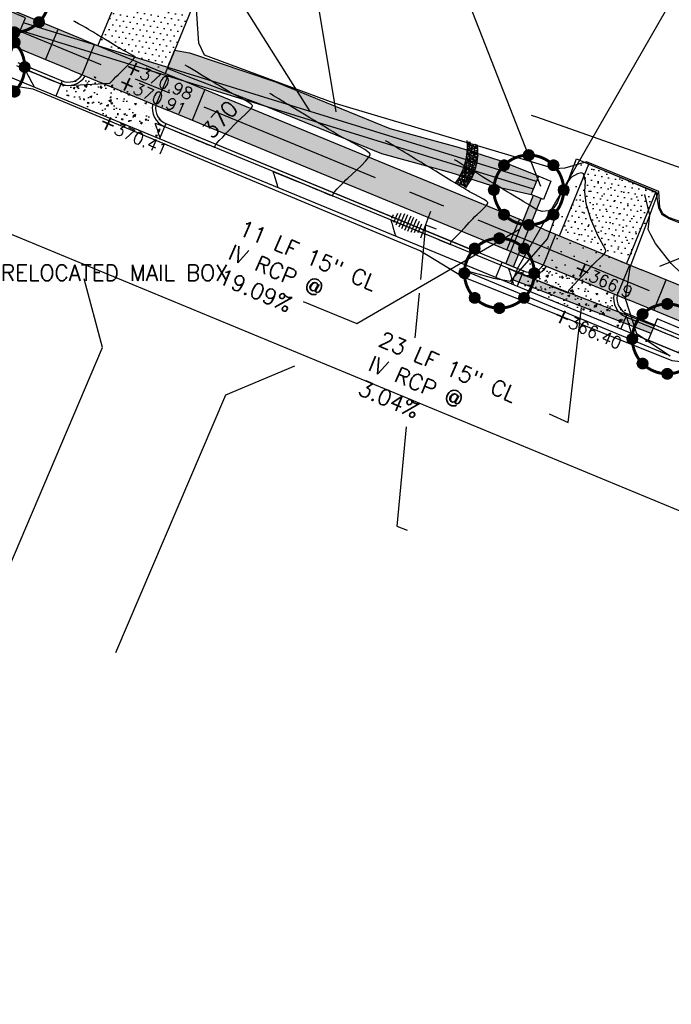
# Model space of a CAD drawing. Header units: feet. Extents: x 2087242 to 2092707, y 861919 to 865997.
# Tile 10 of 39: x 2090435 to 2090534, y 863950 to 864100. Entities that reach past the tile are written whole.
import ezdxf
from ezdxf.enums import TextEntityAlignment as Align

# ---------------------------------------------------------------- set-up
doc = ezdxf.new("R2010")
doc.units = ezdxf.units.FT
doc.header["$LTSCALE"] = 30
doc.header["$MEASUREMENT"] = 0
doc.linetypes.add('CENTER', pattern=[2, 1.25, -0.25, 0.25, -0.25])
doc.linetypes.add('HIDDEN', pattern=[0.375, 0.25, -0.125])
doc.layers.get('0').update_dxf_attribs({"color": 2})
for name, color, linetype in [('C-ANNO-TEXT-STRM', 3, 'Continuous'), ('C-DEMO-HT', 4, 'Continuous'), ('C-DRIVEWAY', 1, 'Continuous'), ('C-DRIVEWAY-H', 1, 'Continuous'), ('C-EROS-IP', 52, 'Continuous'), ('C-EROS-SF', 2, 'SILT_FENCE'), ('C-EROS-SF-TP', 2, 'SFTP'), ('C-MB-RELOCATED', 3, 'Continuous'), ('C-RELOCATED-SIGN', 3, 'Continuous'), ('C-RIPRAP', 62, 'Continuous'), ('C-SPOT', 2, 'Continuous'), ('C-STRM-ESMT', 2, 'PDE'), ('C-STRM-PIPE', 1, 'HIDDEN'), ('C-STRM-STRC', 4, 'Continuous'), ('C-STRM-TEXT', 3, 'Continuous'), ('C-TOPO-MAJR-ORIG', 2, 'Continuous'), ('C-TOPO-MINR-ORIG', 1, 'Continuous'), ('C-TOPO-TXT', 2, 'Continuous'), ('GIS-CONC-DRIVEWAY', 252, 'Continuous'), ('GIS-PAINT', 252, 'Continuous'), ('LOD', 80, 'LOD'), ('P-APRONH', 62, 'Continuous'), ('P-BOC', 2, 'Continuous'), ('P-CL', 62, 'CENTER'), ('P-EOP', 2, 'Continuous'), ('P-FOC', 62, 'Continuous'), ('P-SW', 3, 'Continuous'), ('P-SW-H', 254, 'Continuous'), ('ZLEGEND', 2, 'Continuous')]:
    doc.layers.add(name, color=color, linetype=linetype)
doc.styles.add('L100', font='simplex', dxfattribs={"height": 2})
doc.styles.add('L80', font='simplex.shx', dxfattribs={"height": 2.4})
doc.styles.add('LINE', font='simplex.shx', dxfattribs={"height": 0.9})
doc.styles.get("Standard").update_dxf_attribs({"font": 'simplex.shx'})
doc.linetypes.add('LOD', pattern='A,1,-0.4,["LOD",Standard,S=0.12,R=0,X=-0.375,Y=-0.06],0', length=1.4)
doc.linetypes.add('PDE', pattern='A,0.5,-0.2,["PDE",LINE,S=0.1,R=0,X=-0.1,Y=-0.05],-0.25', length=0.95)
doc.linetypes.add('SFTP', pattern='A,0.5,-0.3,["SF/TP",LINE,S=0.1,R=0,X=-0.2,Y=-0.05],-0.32', length=1.12)
doc.linetypes.add('SILT_FENCE', pattern='A,0.5,-0.2,["SF",LINE,S=0.1,R=0,X=-0.1,Y=-0.05],-0.2', length=0.9)

# ---------------------------------------------------------------- blocks, each defined once
blk = doc.blocks.new('pbox')
for p, q in [((2.5, 2.5), (-2.5, 2.5)), ((-2.5, 2.5), (-2.5, -1)), ((2.5, -1), (2.5, 2.5)), ((2.5, -1), (-2.5, -1))]:
    blk.add_line(p, q)
blk = doc.blocks.new('Stormip')
for points, const_width in [([(-0.45, 5.3, 1), (0.45, 5.3, 1)], 0.896), ([(-5.3, 0, 1), (5.3, 0, 1)], 0.448), ([(-4.19, 3.75, 1), (-3.3, 3.75, 1)], 0.896), ([(3.3, 3.75, 1), (4.19, 3.75, 1)], 0.896), ([(-5.74, 0, 1), (-4.85, 0, 1)], 0.896), ([(4.85, 0, 1), (5.74, 0, 1)], 0.896), ([(-4.19, -3.75, 1), (-3.3, -3.75, 1)], 0.896), ([(3.3, -3.75, 1), (4.19, -3.75, 1)], 0.896), ([(-0.45, -5.3, 1), (0.45, -5.3, 1)], 0.896)]:
    blk.add_lwpolyline(points, format="xyb", close=True, dxfattribs=dict(const_width=const_width))
for centre in [(0, 5.3), (-3.75, 3.75), (3.75, 3.75), (-5.3, 0), (5.3, 0), (-3.75, -3.75), (3.75, -3.75), (0, -5.3)]:
    blk.add_circle(centre, 0.795)

msp = doc.modelspace()

# ---------------------------------------------------------------- hatches: boundary and pattern name
at = {"layer": 'C-DEMO-HT'}
h = msp.add_hatch(dxfattribs=at)
h.set_pattern_fill('DOTS', color=3, scale=30, angle=223.4324, style=0)
h.set_pattern_definition([(223.43238035, (1071.7155, -446.958), (0.6082591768, -2.006128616), [0, -1.875])])
h.paths.add_polyline_path([(2090501.74, 864062.05), (2090506.84, 864060.65), (2090509.46, 864060.19), (2090515.04, 864066.61), (2090518.65, 864076.61), (2090519.43, 864078.77), (2090531.81, 864073.56), (2090530.28, 864069.51), (2090527.54, 864062.28), (2090526.86, 864057.57), (2090528.56, 864052.22), (2090533.69, 864048.83)])
at = {"layer": 'C-DRIVEWAY-H'}
h = msp.add_hatch(dxfattribs=at)
h.set_pattern_fill('DOTS', color=256, scale=15, angle=53)
h.paths.add_polyline_path([(2090461.49, 864102.59), (2090451.32, 864106.79), (2090447.03, 864096.37), (2090457.2, 864092.18)])
h = msp.add_hatch(dxfattribs=at)
h.set_pattern_fill('DOTS', color=256, scale=15, angle=53)
h.paths.add_polyline_path([(2090531.5, 864073.74), (2090521.33, 864077.93), (2090517.04, 864067.52), (2090527.21, 864063.33)])
at = {"layer": 'C-RIPRAP', "linetype": 'ByBlock'}
h = msp.add_hatch(dxfattribs=at)
h.set_pattern_fill('GRAVEL', color=256, scale=3.3333)
h.set_pattern_definition([(0, (2090483.2352, 864084.9497), (3.3333, 3.3333), [1, -2.3333]), (0, (2090485.2352, 864085.283), (3.3333, 3.3333), [0.83332, -2.49998]), (0, (2090485.0685, 864085.4497), (3.3333, 3.3333), [0.66666, -2.66664]), (0, (2090484.0685, 864086.283), (3.3333, 3.3333), [0.5, -0.5, 0.66666, -1.66665]), (0, (2090484.0685, 864086.4497), (3.3333, 3.3333), [0.66666, -0.16667, 0.83332, -1.66665]), (0, (2090482.5686, 864087.1164), (3.3333, 3.3333), [0.83332, -2.49998]), (0, (2090485.7352, 864087.283), (3.3333, 3.3333), [0.83332, -2.49998]), (90, (2090482.5686, 864085.6164), (-3.3333, 3.3333), [0.5, -2.8333]), (90, (2090483.0685, 864088.1164), (-3.3333, 3.3333), [0.33333, -2.99997]), (90, (2090483.2352, 864084.9497), (-3.3333, 3.3333), [0.5, -2.8333]), (90, (2090483.5685, 864087.9497), (-3.3333, 3.3333), [0.16667, -3.16663]), (90, (2090483.7352, 864086.6164), (-3.3333, 3.3333), [0.5, -2.8333]), (90, (2090484.0685, 864085.4497), (-3.3333, 3.3333), [0.83332, -2.49998]), (90, (2090484.402, 864087.783), (-3.3333, 3.3333), [0.5, -2.8333]), (90, (2090484.7352, 864086.4497), (-3.3333, 3.3333), [0.66666, -2.66664]), (90, (2090484.902, 864086.4497), (-3.3333, 3.3333), [0.66666, -2.66664]), (90, (2090485.2352, 864084.9497), (-3.3333, 3.3333), [0.33333, -2.99997]), (90, (2090485.7352, 864085.4497), (-3.3333, 3.3333), [0.83332, -2.49998]), (45, (2090482.902, 864085.283), (4e-16, 3.3333), [1.4142, -3.2998]), (45, (2090483.2352, 864085.4497), (4e-16, 3.3333), [0.7071, -4.0069]), (45, (2090484.7352, 864087.283), (4e-16, 3.3333), [0.9428, -3.7712]), (45, (2090484.7352, 864087.4497), (4e-16, 3.3333), [0.7071, -4.0069]), (135, (2090483.5685, 864087.1164), (-3.3333, 4e-16), [0.2357, -4.4783]), (135, (2090482.902, 864085.283), (-3.3333, 4e-16), [0.4714, -4.2426]), (135, (2090483.9019, 864086.283), (-3.3333, 4e-16), [0.4714, -4.2426]), (135, (2090484.7352, 864087.1164), (-3.3333, 4e-16), [0.4714, -4.2426]), (135, (2090485.7352, 864087.783), (-3.3333, 4e-16), [0.7071, -4.0069]), (135, (2090485.7352, 864087.6164), (-3.3333, 4e-16), [0.4714, -4.2426]), (135, (2090485.5685, 864087.9497), (-3.3333, 4e-16), [0.4714, -4.2426]), (135, (2090484.5685, 864084.9497), (-3.3333, 4e-16), [0.7071, -4.0069]), (26.565, (2090485.5685, 864086.9497), (3.3333, 1e-09), [0.37266, -7.08082]), (26.565, (2090484.7352, 864086.1164), (3.3333, 1e-09), [0.37266, -7.08082]), (26.565, (2090483.5685, 864087.1164), (3.3333, 1e-09), [0.74533, -6.70816]), (26.565, (2090483.7352, 864087.9497), (3.3333, 1e-09), [0.74533, -6.70816]), (26.565, (2090483.7352, 864087.1164), (3.3333, 1e-09), [0.74533, -6.70816]), (26.565, (2090485.7352, 864087.783), (3.3333, 1e-09), [0.74533, -6.70816]), (26.565, (2090482.5686, 864086.1164), (3.3333, 1e-09), [1.11802, -6.33546]), (26.565, (2090482.5686, 864086.283), (3.3333, 1e-09), [1.11802, -6.33546]), (26.565, (2090482.5686, 864087.6164), (3.3333, 1e-09), [1.11802, -6.33546]), (63.435, (2090484.2352, 864087.4497), (2e-10, 3.3333), [0.37266, -7.08082]), (63.435, (2090485.7352, 864087.283), (2e-10, 3.3333), [0.37266, -4.47218, 0.74533, -1.86331]), (63.435, (2090485.4019, 864086.9497), (2e-10, 3.3333), [0.74533, -6.70816]), (63.435, (2090483.4019, 864087.283), (2e-10, 3.3333), [0.74533, -6.70816]), (63.435, (2090483.2352, 864087.283), (2e-10, 3.3333), [0.74533, -6.70816]), (63.435, (2090484.4019, 864087.6164), (2e-10, 3.3333), [1.11802, -6.33546]), (116.565, (2090483.5685, 864086.783), (-1e-09, 3.3333), [0.37266, -7.08082]), (116.565, (2090485.7352, 864086.4497), (-1e-09, 3.3333), [0.37266, -7.08082]), (116.565, (2090485.0685, 864085.4497), (-1e-09, 3.3333), [0.74533, -6.70816]), (116.565, (2090484.9019, 864085.6164), (-1e-09, 3.3333), [0.74533, -6.70816]), (116.565, (2090485.2352, 864087.9497), (-1e-09, 3.3333), [0.74533, -6.70816]), (116.565, (2090482.5686, 864086.283), (-1e-09, 3.3333), [0.74533, -6.70816]), (116.565, (2090484.2352, 864084.9497), (-1e-09, 3.3333), [1.11802, -6.33546]), (153.435, (2090485.4019, 864086.9497), (-3.3333, 2e-10), [0.74533, -6.70816]), (153.435, (2090485.5685, 864086.783), (-3.3333, 2e-10), [0.74533, -6.70816]), (153.435, (2090483.0685, 864085.1164), (-3.3333, 2e-10), [0.37266, -7.08082]), (153.435, (2090484.0685, 864086.4497), (-3.3333, 2e-10), [0.37266, -7.08082]), (153.435, (2090484.7352, 864087.4497), (-3.3333, 2e-10), [0.37266, -7.08082])])
h.paths.add_polyline_path([(2090491.14, 864083.37), (2090473.8, 864090.42), (2090460.73, 864094.82), (2090458.45, 864095.22), (2090457.32, 864092.49), (2090460.65, 864091.19), (2090472.41, 864086.67), (2090489.85, 864079.57), (2090500.37, 864076.69), (2090506.58, 864074.68), (2090512.58, 864073.36), (2090513.72, 864076.13), (2090507.81, 864078.49), (2090501.52, 864080.52)])
at = {"layer": 'P-APRONH'}
h = msp.add_hatch(dxfattribs=at)
h.set_pattern_fill('AR-CONC', color=256, scale=0.4, angle=-22.3976)
h.set_pattern_definition([(27.602, (2090448.1811, 864086.8374), (2.55696, -1.32527), [0.3, -3.3]), (332.602, (2090448.181, 864086.8374), (0.6333, 2.9933), [0.24, -2.64]), (78.054, (2090448.3942, 864086.727), (3.1903, 1.668), [0.25496, -2.8046]), (23.787, (2090448.486, 864087.577), (3.6946, -2.2387), [0.45, -4.95]), (74.24, (2090448.794, 864087.3905), (4.9413, 2.178), [0.3824, -4.2069]), (328.787, (2090448.486, 864087.577), (4.9413, 2.178), [0.36, -3.96]), (358.602, (2090448.7796, 864087.2397), (1.59387, -2.39875), [0.3, -3.3]), (303.602, (2090448.7796, 864087.2397), (2.0051, 2.3109), [0.24, -2.64]), (49.054, (2090448.9124, 864087.0398), (3.5989, -0.0878), [0.25496, -2.8046]), (15.102, (2090448.1811, 864086.8374), (0.55234, 1.21259), [0, -2.608, 0, -2.68, 0, -2.65]), (345.102, (2090448.1811, 864086.8374), (1.57403, 1.05768), [0, -1.528, 0, -2.548, 0, -1.01]), (305.102, (2090447.3564, 864087.1773), (1.93983, -0.89703), [0, -1, 0, -3.12, 0, -4.14]), (295.102, (2090446.9866, 864087.3297), (2.30934, -0.51864), [0, -1.3, 0, -2.072, 0, -2.94])])
h.paths.add_polyline_path([(2090455.29, 864087.56), (2090445.12, 864091.75, -0.414214), (2090441.21, 864090.12), (2090440.44, 864088.27), (2090456.16, 864081.79), (2090456.92, 864083.64, -0.414214)])
h.paths.add_polyline_path([(2090445.12, 864091.75), (2090444.66, 864091.94, -0.414214), (2090441.4, 864090.58), (2090441.21, 864090.12, 0.414214)])
h.paths.add_polyline_path([(2090455.76, 864087.37), (2090455.29, 864087.56, 0.414214), (2090456.92, 864083.64), (2090457.11, 864084.1, -0.414214)], flags=17)
h = msp.add_hatch(dxfattribs=at)
h.set_pattern_fill('AR-CONC', color=256, scale=0.4, angle=-22.3976)
h.set_pattern_definition([(27.602, (2090518.1937, 864057.9837), (2.55696, -1.32527), [0.3, -3.3]), (332.602, (2090518.1937, 864057.9837), (0.6333, 2.9933), [0.24, -2.64]), (78.054, (2090518.4068, 864057.8732), (3.1903, 1.668), [0.25496, -2.8046]), (23.787, (2090518.4986, 864058.7233), (3.6946, -2.2387), [0.45, -4.95]), (74.24, (2090518.8065, 864058.5368), (4.9413, 2.178), [0.3824, -4.2069]), (328.787, (2090518.4986, 864058.7233), (4.9413, 2.178), [0.36, -3.96]), (358.602, (2090518.7922, 864058.386), (1.59387, -2.39875), [0.3, -3.3]), (303.602, (2090518.7922, 864058.386), (2.0051, 2.3109), [0.24, -2.64]), (49.054, (2090518.925, 864058.186), (3.5989, -0.0878), [0.25496, -2.8046]), (15.102, (2090518.1937, 864057.9837), (0.55234, 1.21259), [0, -2.608, 0, -2.68, 0, -2.65]), (345.102, (2090518.1937, 864057.9837), (1.57403, 1.05768), [0, -1.528, 0, -2.548, 0, -1.01]), (305.102, (2090517.369, 864058.3235), (1.93983, -0.89703), [0, -1, 0, -3.12, 0, -4.14]), (295.102, (2090516.9992, 864058.476), (2.30934, -0.51864), [0, -1.3, 0, -2.072, 0, -2.94])])
h.paths.add_polyline_path([(2090525.31, 864058.7), (2090515.14, 864062.9, -0.414214), (2090511.22, 864061.27), (2090510.46, 864059.42), (2090526.17, 864052.94), (2090526.94, 864054.79, -0.414214)])
h.paths.add_polyline_path([(2090515.14, 864062.9), (2090514.67, 864063.09, -0.414214), (2090511.41, 864061.73), (2090511.22, 864061.27, 0.414214)])
h.paths.add_polyline_path([(2090525.77, 864058.51), (2090525.31, 864058.7, 0.414214), (2090526.94, 864054.79), (2090527.13, 864055.25, -0.414214)], flags=17)
at = {"layer": 'P-SW-H', "linetype": 'ByBlock'}
h = msp.add_hatch(color=256, dxfattribs=at)
h.dxf.hatch_style = 1
h.paths.add_polyline_path([(2090286.62, 864161.86), (2090260.68, 864172.39), (2090167.21, 864210.34), (2090005.3, 864276.08, 0.096805), (2090009.94, 864268.8), (2090165.33, 864205.71), (2090180.15, 864199.69), (2090258.8, 864167.76), (2090284.74, 864157.22), (2090296.78, 864152.34, -0.00131), (2090299.2, 864151.35), (2090442.62, 864092.24), (2090457.41, 864086.14), (2090512.63, 864063.39), (2090527.43, 864057.29), (2090603.65, 864025.88), (2090755.27, 863963.67), (2090770.07, 863957.59), (2090773.82, 863956.05), (2090775.72, 863960.67), (2090771.97, 863962.21), (2090757.2, 863968.29), (2090605.55, 864030.5), (2090529.33, 864061.91), (2090514.54, 864068.01), (2090459.32, 864090.77), (2090444.53, 864096.86), (2090301.1, 864155.97, 0.00131), (2090298.67, 864156.97)])

# ---------------------------------------------------------------- linework, layer by layer
at = {"layer": 'C-ANNO-TEXT-STRM'}
for p, q in [((2090514.05, 864074.55), (2090482.04, 864156.34)), ((2090482.98, 864085.88, 380), (2090475.16, 864133.09)), ((2090510.49, 864062.11), (2090550.15, 864131.18))]:
    msp.add_line(p, q, dxfattribs=at)
at = {"layer": 'C-DEMO-HT', "flags": 128}
msp.add_lwpolyline([(2090501.74, 864062.05), (2090506.84, 864060.65), (2090509.46, 864060.19), (2090515.04, 864066.61), (2090518.65, 864076.61), (2090519.43, 864078.77), (2090531.81, 864073.56), (2090530.28, 864069.51), (2090527.54, 864062.28), (2090526.86, 864057.57), (2090528.56, 864052.22), (2090533.69, 864048.83)], close=True, dxfattribs=at)
at = {"layer": 'C-DRIVEWAY', "flags": 128}
for points in [[(2090446.84, 864095.91), (2090451.32, 864106.79), (2090461.49, 864102.59), (2090457.01, 864091.72)], [(2090516.85, 864067.06), (2090521.33, 864077.93), (2090531.5, 864073.74), (2090527.02, 864062.87)]]:
    msp.add_lwpolyline(points, dxfattribs=at)
at = {"layer": 'C-EROS-IP'}
msp.add_line((2090532.09, 864062.48), (2090546.84, 864068.36), dxfattribs=at)
at = {"layer": 'C-EROS-IP', "color": 1}
for centre, radius in [((2090503.12, 864081.12), 0.215), ((2090503.09, 864080.73), 0.146), ((2090503.37, 864080.56), 0.215), ((2090503.58, 864080.89), 0.146), ((2090503.82, 864080.46), 0.146), ((2090504.01, 864080.78), 0.215), ((2090504.3, 864080.51), 0.146), ((2090503.07, 864078.9), 0.215), ((2090503.05, 864080.19), 0.146), ((2090503.07, 864079.43), 0.146), ((2090503.19, 864079.81), 0.215), ((2090503.32, 864079.14), 0.146), ((2090503.41, 864080.17), 0.146), ((2090503.61, 864079.42), 0.215), ((2090503.54, 864079.75), 0.146), ((2090503.56, 864078.9), 0.146), ((2090503.76, 864080.08), 0.215), ((2090503.88, 864079.12), 0.146), ((2090504.1, 864079.67), 0.215), ((2090504.2, 864080.16), 0.215), ((2090504.25, 864079.23), 0.215), ((2090502.68, 864077.59), 0.146), ((2090502.81, 864078.29), 0.146), ((2090502.93, 864077.94), 0.215), ((2090503.06, 864078.57), 0.146), ((2090503.17, 864078.23), 0.146), ((2090503.23, 864077.73), 0.146), ((2090503.37, 864077.4), 0.215), ((2090503.53, 864078.03), 0.215), ((2090503.57, 864078.5), 0.215), ((2090503.56, 864077.69), 0.146), ((2090503.96, 864077.66), 0.215), ((2090503.91, 864078.37), 0.146), ((2090504.05, 864078.77), 0.215), ((2090504.11, 864078.1), 0.146), ((2090504.22, 864078.41), 0.146), ((2090502.02, 864076.15), 0.146), ((2090502.31, 864076.43), 0.215), ((2090502.34, 864076.77), 0.146), ((2090502.39, 864076.09), 0.146), ((2090502.56, 864076.95), 0.146), ((2090502.58, 864076.65), 0.146), ((2090502.62, 864077.27), 0.146), ((2090502.66, 864076), 0.146), ((2090502.85, 864076.34), 0.215), ((2090502.91, 864076.91), 0.215), ((2090502.94, 864077.33), 0.146), ((2090503.12, 864076.1), 0.146), ((2090503.17, 864076.58), 0.146), ((2090503.32, 864077.09), 0.146), ((2090503.48, 864076.29), 0.215), ((2090503.43, 864075.91), 0.146), ((2090503.44, 864076.7), 0.146), ((2090503.77, 864076.95), 0.215), ((2090503.75, 864076.6), 0.146), ((2090503.93, 864077.29), 0.146), ((2090501.33, 864075.12), 0.146), ((2090501.6, 864075.58), 0.146), ((2090501.7, 864075.28), 0.215), ((2090501.88, 864074.91), 0.146), ((2090501.92, 864075.72), 0.146), ((2090502, 864075.47), 0.146), ((2090502.16, 864075.08), 0.215), ((2090502.3, 864075.77), 0.215), ((2090502.35, 864074.73), 0.146), ((2090502.38, 864075.38), 0.146), ((2090502.63, 864074.62), 0.146), ((2090502.71, 864075.08), 0.215), ((2090502.66, 864075.47), 0.146), ((2090502.99, 864075.79), 0.215), ((2090502.93, 864075.45), 0.146), ((2090502.99, 864075.16), 0.146), ((2090503.27, 864075.5), 0.146)]:
    msp.add_circle(centre, radius, dxfattribs=at)
for centre in [(2090493.86, 864080.5), (2090495.46, 864079.84)]:
    msp.add_arc(centre, 9.04, 322.5377, 6.545, dxfattribs=at)
at = {"layer": 'C-EROS-SF'}
for p, q in [((2090435.72, 864092.92), (2090441.4, 864090.58)), ((2090457.11, 864084.1), (2090503.21, 864065.11))]:
    msp.add_line(p, q, dxfattribs=at)
at = {"layer": 'C-EROS-SF-TP', "ltscale": 0.75, "flags": 128}
msp.add_lwpolyline([(2090531.5, 864073.74), (2090531.92, 864071.34), (2090531.92, 864071.34), (2090532.41, 864070.29), (2090533.45, 864069.69), (2090534.73, 864069.2), (2090564.65, 864058.37), (2090610.43, 864038.73), (2090610.51, 864035.82)], dxfattribs=at)
at = {"layer": 'C-MB-RELOCATED'}
for p, q in [((2090496.55, 864068.74), (2090495.76, 864060.44)), ((2090495.56, 864058.35), (2090494.92, 864051.59)), ((2090493.63, 864038.07), (2090492.2, 864023.01)), ((2090492.2, 864023.01), (2090493.75, 864022.4))]:
    msp.add_line(p, q, dxfattribs=at)
at = {"layer": 'C-RELOCATED-SIGN'}
for p, q in [((2090497.29, 864070.78), (2090495.8, 864066.69)), ((2090496.55, 864068.74), (2090498.18, 864068.14))]:
    msp.add_line(p, q, dxfattribs=at)
at = {"layer": 'C-RIPRAP', "linetype": 'ByBlock'}
msp.add_line((2090458.45, 864095.22), (2090457.32, 864092.49), dxfattribs=at)
at = {"layer": 'C-RIPRAP', "linetype": 'ByBlock', "flags": 128}
for points in [[(2090458.45, 864095.22), (2090460.73, 864094.82), (2090473.8, 864090.42), (2090491.14, 864083.37), (2090501.52, 864080.52), (2090507.81, 864078.49), (2090513.72, 864076.13)], [(2090457.32, 864092.49), (2090460.65, 864091.19), (2090472.41, 864086.67), (2090489.85, 864079.57), (2090500.37, 864076.69), (2090506.58, 864074.68), (2090512.58, 864073.36)]]:
    msp.add_lwpolyline(points, dxfattribs=at)
at = {"layer": 'C-STRM-ESMT', "ltscale": 0.75, "flags": 128}
msp.add_lwpolyline([(2090512.56, 864085.39), (2090513.37, 864085.14), (2090574.82, 864063.43), (2090571.65, 864053.74)], dxfattribs=at)
at = {"layer": 'C-STRM-PIPE', "color": 1, "linetype": 'Continuous'}
for p, q in [((2090513.39, 864075.32, 379), (2090435.52, 864099.39, 379)), ((2090512.91, 864074.16, 379), (2090435.04, 864098.23, 379)), ((2090508.75, 864062.82, 379), (2090512.92, 864073.21, 379)), ((2090509.91, 864062.35, 379), (2090514.08, 864072.74, 379)), ((2090531.25, 864053.42), (2090510.25, 864061.53)), ((2090530.77, 864052.26), (2090509.77, 864060.38))]:
    msp.add_line(p, q, dxfattribs=at)
at = {"layer": 'C-STRM-PIPE', "const_width": 1.25, "elevation": 379, "flags": 128}
for points in [[(2090513.15, 864074.74), (2090435.28, 864098.81)], [(2090509.33, 864062.59), (2090513.5, 864072.98)]]:
    msp.add_lwpolyline(points, dxfattribs=at)
at = {"layer": 'C-STRM-PIPE', "const_width": 1.25, "flags": 128}
msp.add_lwpolyline([(2090531.01, 864052.84), (2090510.01, 864060.95)], dxfattribs=at)
at = {"layer": 'C-STRM-STRC', "elevation": -1, "flags": 128}
msp.add_lwpolyline([(2090433.27, 864093.93), (2090435.84, 864100.17), (2090433.07, 864101.31), (2090430.5, 864095.07)], dxfattribs=at)
at = {"layer": 'C-STRM-STRC', "elevation": 379, "flags": 128}
msp.add_lwpolyline([(2090515.57, 864075.37), (2090514.43, 864072.6), (2090512.58, 864073.36), (2090513.72, 864076.13)], close=True, dxfattribs=at)
at = {"layer": 'C-STRM-STRC', "flags": 128}
msp.add_lwpolyline([(2090510.49, 864062.11), (2090509.53, 864059.8), (2090507.22, 864060.75), (2090508.17, 864063.06)], close=True, dxfattribs=at)
at = {"layer": 'C-STRM-TEXT', "flags": 128}
for points in [[(2090455.18, 864120.45), (2090458.08, 864119.14), (2090478.99, 864085.93)], [(2090477.97, 864057.11), (2090486.11, 864053.75), (2090510.7, 864068.02)], [(2090515.29, 864040.06), (2090518.18, 864038.74), (2090520.23, 864056.2)]]:
    msp.add_lwpolyline(points, dxfattribs=at)
at = {"layer": 'C-TOPO-MAJR-ORIG', "color": 2, "linetype": 'Continuous', "lineweight": -3, "elevation": 370}
msp.add_lwpolyline([(2090456.3, 864081.74), (2090456.29, 864081.76), (2090456.26, 864081.86), (2090456.2, 864082.07), (2090456.09, 864082.45), (2090455.95, 864082.91), (2090455.87, 864083.19), (2090455.79, 864083.4), (2090455.68, 864083.71), (2090455.59, 864084), (2090455.58, 864084.15), (2090455.84, 864084.07), (2090456.5, 864083.81), (2090457.42, 864083.44), (2090458.49, 864083), (2090459.58, 864082.54), (2090460.57, 864082.13), (2090461.33, 864081.82), (2090461.73, 864081.65), (2090462.11, 864081.49), (2090462.67, 864081.26), (2090463.31, 864080.99), (2090463.9, 864080.75), (2090464.28, 864080.6), (2090464.46, 864080.53), (2090464.53, 864080.51), (2090464.54, 864080.51), (2090464.55, 864080.52), (2090464.58, 864080.58), (2090464.63, 864080.71), (2090464.67, 864080.83), (2090464.7, 864080.9), (2090464.73, 864080.97), (2090464.87, 864081.12), (2090465.25, 864081.51), (2090465.77, 864082.06), (2090466.36, 864082.68), (2090466.93, 864083.29), (2090467.41, 864083.79), (2090467.72, 864084.12), (2090468.07, 864084.45), (2090468.59, 864084.93), (2090469.18, 864085.48), (2090469.73, 864086.03), (2090470.07, 864086.41), (2090470.22, 864086.64), (2090470.27, 864086.75), (2090470.27, 864086.8), (2090470.25, 864086.84), (2090470.17, 864086.94), (2090469.95, 864087.14), (2090469.49, 864087.44), (2090468.77, 864087.84), (2090468.03, 864088.24), (2090467.41, 864088.55), (2090467.06, 864088.74), (2090466.76, 864088.92), (2090466.33, 864089.18), (2090465.86, 864089.47), (2090465.43, 864089.73), (2090465.14, 864089.91), (2090464.84, 864090.09), (2090464.26, 864090.43), (2090463.5, 864090.9), (2090462.64, 864091.42), (2090461.78, 864091.94), (2090461.01, 864092.41), (2090460.4, 864092.77), (2090460.07, 864092.98)], dxfattribs=at)
at = {"layer": 'C-TOPO-MINR-ORIG', "color": 1, "linetype": 'Continuous', "lineweight": -3}
for points, elevation in [([(2090437.21, 864089.6), (2090437.2, 864089.63), (2090437.16, 864089.71), (2090437.05, 864089.91), (2090436.87, 864090.26), (2090436.61, 864090.76), (2090436.38, 864091.18), (2090436.26, 864091.42), (2090436.14, 864091.62), (2090435.97, 864091.9), (2090435.83, 864092.17), (2090435.79, 864092.31), (2090436.05, 864092.22), (2090436.71, 864091.96), (2090437.63, 864091.59), (2090438.68, 864091.15), (2090439.75, 864090.71), (2090440.68, 864090.32), (2090441.36, 864090.03), (2090441.65, 864089.91), (2090442.36, 864089.88), (2090448.65, 864090.22), (2090449.19, 864090.8), (2090449.56, 864091.18), (2090449.94, 864091.56), (2090450.51, 864092.12), (2090451.17, 864092.77), (2090451.78, 864093.39), (2090452.16, 864093.8), (2090452.33, 864094.03), (2090452.39, 864094.13), (2090452.39, 864094.16), (2090452.38, 864094.2), (2090452.31, 864094.28), (2090452.13, 864094.42), (2090451.76, 864094.65), (2090451.22, 864094.94), (2090450.71, 864095.21), (2090450.36, 864095.39), (2090450.05, 864095.58), (2090449.49, 864095.92), (2090448.79, 864096.35), (2090448.05, 864096.79), (2090447.39, 864097.2), (2090446.9, 864097.49), (2090446.68, 864097.62), (2090446.54, 864097.71), (2090446.35, 864097.83), (2090446.2, 864097.91), (2090446.04, 864098.02), (2090445.74, 864098.2), (2090445.42, 864098.39), (2090445.2, 864098.52), (2090444.95, 864098.66), (2090444.47, 864098.92), (2090443.86, 864099.25), (2090443.25, 864099.58), (2090443.17, 864099.62)], 371), ([(2090474.17, 864074.37), (2090474.17, 864074.4), (2090474.13, 864074.51), (2090474.06, 864074.76), (2090473.93, 864075.19), (2090473.78, 864075.72), (2090473.69, 864076.01), (2090473.6, 864076.26), (2090473.49, 864076.59), (2090473.46, 864076.78), (2090473.75, 864076.68), (2090474.48, 864076.39), (2090475.52, 864075.97), (2090476.72, 864075.48), (2090477.93, 864074.98), (2090479.01, 864074.53), (2090479.82, 864074.19), (2090480.22, 864074.03), (2090480.6, 864073.87), (2090481.15, 864073.64), (2090481.74, 864073.4), (2090482.13, 864073.24), (2090482.33, 864073.16), (2090482.4, 864073.14), (2090482.41, 864073.14), (2090482.43, 864073.15), (2090482.47, 864073.22), (2090482.52, 864073.37), (2090482.56, 864073.49), (2090482.58, 864073.55), (2090482.61, 864073.6), (2090482.77, 864073.77), (2090483.16, 864074.19), (2090483.66, 864074.71), (2090484.13, 864075.21), (2090484.45, 864075.54), (2090484.76, 864075.83), (2090485.34, 864076.36), (2090486.07, 864077.03), (2090486.83, 864077.76), (2090487.5, 864078.46), (2090487.91, 864078.94), (2090488.09, 864079.23), (2090488.14, 864079.37), (2090488.14, 864079.43), (2090488.13, 864079.48), (2090488.05, 864079.61), (2090487.81, 864079.82), (2090487.32, 864080.17), (2090486.52, 864080.64), (2090485.62, 864081.13), (2090484.75, 864081.58), (2090484.03, 864081.95), (2090483.59, 864082.19), (2090483.15, 864082.45), (2090482.54, 864082.83), (2090481.83, 864083.26), (2090481.12, 864083.69), (2090480.5, 864084.06), (2090480.06, 864084.33), (2090479.67, 864084.57), (2090479.01, 864084.96), (2090478.19, 864085.46), (2090477.3, 864086), (2090476.43, 864086.53), (2090475.68, 864086.98), (2090475.15, 864087.3), (2090474.93, 864087.44), (2090474.79, 864087.52), (2090474.61, 864087.63), (2090474.47, 864087.72), (2090474.29, 864087.83), (2090473.92, 864088.05), (2090473.49, 864088.31), (2090473.11, 864088.54), (2090472.9, 864088.67)], 369), ([(2090492.05, 864067), (2090492.04, 864067.03), (2090492.02, 864067.12), (2090491.96, 864067.32), (2090491.85, 864067.69), (2090491.7, 864068.19), (2090491.57, 864068.62), (2090491.51, 864068.83), (2090491.44, 864069.02), (2090491.36, 864069.27), (2090491.34, 864069.42), (2090491.59, 864069.33), (2090492.25, 864069.06), (2090493.2, 864068.68), (2090494.34, 864068.21), (2090495.54, 864067.72), (2090496.69, 864067.25), (2090497.68, 864066.84), (2090498.39, 864066.55), (2090498.72, 864066.41), (2090499.07, 864066.26), (2090499.59, 864066.04), (2090500.06, 864065.85), (2090500.29, 864065.77), (2090500.39, 864065.97), (2090500.45, 864066.15), (2090500.48, 864066.23), (2090500.66, 864066.42), (2090501.13, 864066.91), (2090501.78, 864067.59), (2090502.5, 864068.35), (2090503.19, 864069.08), (2090503.74, 864069.66), (2090504.05, 864069.98), (2090504.39, 864070.31), (2090504.91, 864070.78), (2090505.45, 864071.3), (2090505.8, 864071.68), (2090505.97, 864071.9), (2090506.02, 864072.02), (2090506.02, 864072.06), (2090506.01, 864072.1), (2090505.94, 864072.18), (2090505.74, 864072.35), (2090505.33, 864072.61), (2090504.69, 864072.98), (2090504.04, 864073.33), (2090503.51, 864073.6), (2090503.23, 864073.75), (2090502.99, 864073.9), (2090502.64, 864074.11), (2090502.29, 864074.33), (2090502.04, 864074.47), (2090501.77, 864074.64), (2090501.21, 864074.98), (2090500.46, 864075.43), (2090499.62, 864075.94), (2090498.8, 864076.44), (2090498.11, 864076.86), (2090497.64, 864077.14), (2090497.19, 864077.41), (2090496.55, 864077.8), (2090495.81, 864078.25), (2090495.04, 864078.72), (2090494.32, 864079.15), (2090493.74, 864079.5), (2090493.39, 864079.72), (2090493.01, 864079.95), (2090492.46, 864080.28), (2090491.84, 864080.65), (2090491.24, 864081.02), (2090490.76, 864081.31), (2090490.49, 864081.47)], 368), ([(2090509.93, 864059.63), (2090509.92, 864059.66), (2090509.89, 864059.76), (2090509.82, 864059.99), (2090509.7, 864060.4), (2090509.53, 864060.97), (2090509.4, 864061.44), (2090509.33, 864061.66), (2090509.26, 864061.87), (2090509.21, 864062.05), (2090509.49, 864061.94), (2090510.21, 864061.65), (2090511.26, 864061.23), (2090512.5, 864060.72), (2090513.81, 864060.19), (2090515.07, 864059.67), (2090516.13, 864059.23), (2090516.89, 864058.92), (2090517.21, 864058.79), (2090517.42, 864058.7), (2090517.73, 864058.56), (2090518.02, 864058.44), (2090518.17, 864058.4), (2090518.24, 864058.52), (2090518.31, 864058.71), (2090518.34, 864058.82), (2090518.36, 864058.87), (2090518.56, 864059.07), (2090519.07, 864059.61), (2090519.78, 864060.36), (2090520.57, 864061.19), (2090521.31, 864061.97), (2090521.9, 864062.59), (2090522.21, 864062.92), (2090522.5, 864063.2), (2090522.94, 864063.6), (2090523.41, 864064.04), (2090523.71, 864064.36), (2090523.85, 864064.56), (2090523.9, 864064.66), (2090523.9, 864064.69), (2090523.9, 864064.74), (2090523.85, 864064.97), (2090522.71, 864067.13), (2090521.64, 864069.57), (2090520.93, 864071.95), (2090520.7, 864073.75), (2090520.83, 864075.4), (2090520.51, 864076.45), (2090520.19, 864076.64), (2090519.6, 864076.48), (2090518.59, 864075.92), (2090517.28, 864074.03), (2090516.5, 864072.09), (2090515.99, 864071.31), (2090515.2, 864070.87), (2090514.24, 864070.73), (2090513.46, 864071.02), (2090512.74, 864071.46), (2090512.17, 864071.8), (2090511.84, 864072), (2090511.46, 864072.23), (2090510.91, 864072.56), (2090510.32, 864072.93), (2090509.77, 864073.25), (2090509.39, 864073.48), (2090509.02, 864073.71), (2090508.3, 864074.15), (2090507.34, 864074.73), (2090506.27, 864075.37), (2090505.21, 864076.02), (2090504.26, 864076.6), (2090503.55, 864077.03), (2090503.18, 864077.25), (2090502.82, 864077.47), (2090502.28, 864077.79), (2090501.71, 864078.14), (2090501.22, 864078.44), (2090500.95, 864078.6)], 367), ([(2090527.81, 864052.27), (2090527.8, 864052.3), (2090527.76, 864052.41), (2090527.69, 864052.66), (2090527.56, 864053.1), (2090527.38, 864053.71), (2090527.23, 864054.21), (2090527.17, 864054.43), (2090527.12, 864054.56), (2090527.09, 864054.68), (2090527.39, 864054.57), (2090528.16, 864054.25), (2090529.25, 864053.81), (2090530.51, 864053.29), (2090531.79, 864052.77), (2090532.91, 864052.31), (2090533.75, 864051.97), (2090534.12, 864051.82)], 366)]:
    msp.add_lwpolyline(points, dxfattribs=dict(at, elevation=elevation))
at = {"layer": 'C-TOPO-MINR-ORIG', "elevation": 366, "flags": 128}
msp.add_lwpolyline([(2090541.75, 864057.41), (2090536.85, 864059.93), (2090533.81, 864062.84), (2090531.44, 864065.91), (2090530.73, 864067.2), (2090530.32, 864068.01), (2090530.58, 864070.2), (2090529.84, 864073.31)], dxfattribs=at)
at = {"layer": 'GIS-CONC-DRIVEWAY'}
for p, q in [((2090447.54, 864050.1), (2090444.76, 864060.56)), ((2090431.14, 864011.64), (2090447.54, 864050.1)), ((2090466.23, 864042.93), (2090476.71, 864047.34)), ((2090449.54, 864003.8), (2090466.23, 864042.93))]:
    msp.add_line(p, q, dxfattribs=at)
at = {"layer": 'GIS-PAINT'}
msp.add_line((2090312.81, 864117.34), (2090575.62, 864008.56), dxfattribs=at)
at = {"layer": 'LOD', "linetype": 'LOD', "flags": 128}
msp.add_lwpolyline([(2090000.71, 864285.65), (2090000.99, 864279.6), (2090002.31, 864274.71), (2090004.72, 864270.16), (2090007.53, 864266.38), (2090011.95, 864262.89), (2090016.33, 864260.61), (2090028.76, 864255.64), (2090053.82, 864245.5), (2090078.96, 864235.29), (2090142.86, 864209.49), (2090179.5, 864194.25), (2090239.33, 864170.23), (2090243.84, 864167.51), (2090247.43, 864166.17), (2090252.1, 864165.14), (2090332.37, 864132.3), (2090337.02, 864129.61), (2090340.32, 864128.38), (2090346.26, 864126.7), (2090389.89, 864108.51), (2090425.91, 864093.64), (2090429.08, 864091.39), (2090432.25, 864090.13), (2090436.97, 864089.35), (2090495.76, 864064.78), (2090502.26, 864060.85), (2090533.9, 864048.12), (2090537.94, 864047.68), (2090596.56, 864023.48), (2090598.21, 864022.08), (2090603.28, 864020.12), (2090606.95, 864019.33), (2090663.14, 863996.06), (2090665.01, 863994.5), (2090668.66, 863992.98), (2090671.15, 863992.98), (2090746.02, 863962.14), (2090747.84, 863960.67), (2090752.86, 863958.72), (2090756.16, 863958.2), (2090838.23, 863924.02), (2090842.29, 863933.86), (2090845.54, 863941.75), (2090781.71, 863970.04), (2090775.42, 863972.83), (2090774.68, 863974.5), (2090763.87, 863979.07), (2090761.72, 863979.04), (2090734.32, 863990.71), (2090730.6, 863987.31), (2090690.47, 864003.63), (2090662.15, 864014.97), (2090610.57, 864035.87), (2090610.53, 864038.77), (2090599.85, 864043.39), (2090594.08, 864045.83), (2090565.16, 864058.28), (2090556.88, 864061.4), (2090545.81, 864065.37), (2090536.46, 864068.78), (2090533.44, 864069.86), (2090532.56, 864070.41), (2090532.11, 864071.37), (2090531.94, 864073.79), (2090520.96, 864078.29), (2090517.68, 864077.33), (2090516.19, 864077.25), (2090482.67, 864087.19), (2090462.99, 864094.48), (2090462.14, 864096.32), (2090461.71, 864103), (2090451.15, 864107.36), (2090447.83, 864103.47), (2090446.55, 864102.91), (2090434.23, 864108.92), (2090426.73, 864109.95), (2090355.24, 864141.22), (2090341.41, 864147.16), (2090336.37, 864145.07), (2090288.84, 864164.81), (2090288.49, 864167.13), (2090290.33, 864173.09), (2090288.9, 864174.04), (2090267.27, 864182.86), (2090265.3, 864183.12), (2090263.65, 864179.57), (2090184.23, 864212.06), (2090185.34, 864215.52), (2090184.27, 864216.51), (2090173.82, 864220.7), (2090173.01, 864220.59), (2090171.03, 864217.82), (2090170.54, 864217.67), (2090169.01, 864218.29), (2090171.87, 864225.34), (2090150.01, 864234.22), (2090147.15, 864227.25), (2090033.21, 864274.31), (2090015.87, 864278.83), (2090012.01, 864280.73), (2090008.16, 864283.66), (2090005.44, 864287.41), (2090003.1, 864293.44)], close=True, dxfattribs=at)
at = {"layer": 'P-BOC', "flags": 128}
for points in [[(2090434.66, 864093.36), (2090441.4, 864090.58)], [(2090457.11, 864084.1), (2090511.41, 864061.73)], [(2090527.13, 864055.25), (2090602.89, 864024.03)]]:
    msp.add_lwpolyline(points, dxfattribs=at)
at = {"layer": 'P-BOC'}
for centre, start, end in [((2090442.35, 864092.89), 247.6024, 326.0654), ((2090458.07, 864086.42), 169.1393, 247.6024), ((2090512.36, 864064.04), 247.6024, 326.0654), ((2090528.08, 864057.56), 169.1393, 247.6024)]:
    msp.add_arc(centre, 2.5, start, end, dxfattribs=at)
at = {"layer": 'P-CL', "ltscale": 0.75, "flags": 128}
msp.add_lwpolyline([(2092631.54, 863306.03), (2092533.26, 863348.01), (2092492.43, 863364.99), (2092385.25, 863402.38, 0.012545), (2092337.48, 863417.71), (2091946.02, 863532.59), (2091853.26, 863558.24, -0.007212), (2091825.7, 863566.29), (2091812.54, 863570.34, -0.010814), (2091771.78, 863583.87, -0.065276), (2091748.63, 863595.69), (2091729.31, 863608.98), (2091722.87, 863615.09), (2091721.84, 863617.23), (2091704.43, 863608.39), (2091627.28, 863630.21), (2091625.19, 863636.61, -0.172673), (2091583.55, 863637.7), (2091522.63, 863661.03, 0.031059), (2091493.02, 863670.31), (2091457.37, 863679.1, -0.037127), (2091422.13, 863690.61), (2091367.96, 863712.88, -0.153261), (2091356.68, 863722.27, 0.153456), (2091354.37, 863724.19), (2091288.98, 863751.01, 0.017183), (2091282.54, 863753.4), (2091238.07, 863768.16, -0.017377), (2091231.55, 863770.58), (2090754.74, 863966.6), (2090604.6, 864028.19), (2090300.15, 864153.66, 0.00131), (2090297.72, 864154.65), (2090018.84, 864267.88), (2089563.85, 864455.94, -0.006919), (2089551.14, 864461.4), (2089476.4, 864494.74), (2089433.12, 864514.71, -0.02638), (2089201.72, 864639.44), (2089154.06, 864668.47, -0.007599), (2089141.2, 864676.57), (2089039.73, 864742.69), (2088810.16, 864898.75, -0.011223), (2088791.89, 864911.78), (2088660.93, 865009.67), (2088503.33, 865131.36), (2088410.65, 865203.56), (2088044.19, 865491), (2088044.19, 865491), (2087920.3, 865588.17), (2087916.92, 865590.79, 0.028189), (2087638.59, 865782.55), (2087572.4, 865824.58, 0.01292), (2087435.88, 865898.27), (2087241.63, 865996.74)], format="xyb", dxfattribs=at)
at = {"layer": 'P-EOP'}
for p, q in [((2090297.48, 864147.19), (2090601.94, 864021.72)), ((2090297.48, 864147.19), (2090601.94, 864021.72)), ((2090441.4, 864090.58), (2090440.44, 864088.27)), ((2090457.11, 864084.1), (2090456.16, 864081.79)), ((2090511.41, 864061.73), (2090510.46, 864059.42)), ((2090527.13, 864055.25), (2090526.17, 864052.94))]:
    msp.add_line(p, q, dxfattribs=at)
at = {"layer": 'P-FOC'}
msp.add_line((2090434.47, 864092.9), (2090441.21, 864090.12), dxfattribs=at)
at = {"layer": 'P-FOC', "flags": 128}
for points in [[(2090456.92, 864083.64), (2090511.22, 864061.27)], [(2090526.94, 864054.79), (2090602.7, 864023.56)]]:
    msp.add_lwpolyline(points, dxfattribs=at)
at = {"layer": 'P-FOC'}
for centre, start, end in [((2090442.35, 864092.89), 247.6024, 328.0083), ((2090458.07, 864086.42), 167.1964, 247.6024), ((2090512.36, 864064.04), 247.6024, 328.0083), ((2090528.08, 864057.56), 167.1964, 247.6024)]:
    msp.add_arc(centre, 3, start, end, dxfattribs=at)
at = {"layer": 'P-SW'}
for p, q in [((2090444.53, 864096.86), (2090301.1, 864155.97)), ((2090438.88, 864093.78), (2090440.78, 864098.41)), ((2090444.42, 864091.5), (2090446.33, 864096.12)), ((2090444.53, 864096.86), (2090459.32, 864090.77)), ((2090442.62, 864092.24), (2090457.41, 864086.14)), ((2090455.61, 864086.89), (2090457.52, 864091.51)), ((2090514.54, 864068.01), (2090459.32, 864090.77)), ((2090461.16, 864084.6), (2090463.06, 864089.22)), ((2090508.89, 864064.93), (2090510.79, 864069.55)), ((2090514.44, 864062.64), (2090516.34, 864067.27)), ((2090514.54, 864068.01), (2090529.33, 864061.91)), ((2090512.63, 864063.39), (2090527.43, 864057.29)), ((2090525.62, 864058.03), (2090527.53, 864062.66)), ((2090605.55, 864030.5), (2090529.33, 864061.91)), ((2090531.17, 864055.75), (2090533.08, 864060.37))]:
    msp.add_line(p, q, dxfattribs=at)
at = {"layer": 'P-SW', "ltscale": 0.75}
for p, q in [((2090442.62, 864092.24), (2090299.2, 864151.35)), ((2090512.63, 864063.39), (2090457.41, 864086.14)), ((2090603.65, 864025.88), (2090527.43, 864057.29))]:
    msp.add_line(p, q, dxfattribs=at)
at = {"layer": 'ZLEGEND', "color": 1}
for p, q in [((2090491.65, 864070.24), (2090491.4, 864069.67)), ((2090492.28, 864070.46), (2090491.69, 864069.06)), ((2090492.82, 864070.46), (2090492.06, 864068.67)), ((2090493.33, 864070.38), (2090492.47, 864068.36)), ((2090493.82, 864070.25), (2090492.91, 864068.1)), ((2090494.29, 864070.07), (2090493.36, 864067.88)), ((2090494.74, 864069.85), (2090493.83, 864067.71)), ((2090495.17, 864069.58), (2090494.32, 864067.59)), ((2090495.57, 864069.26), (2090494.83, 864067.52)), ((2090495.94, 864068.85), (2090495.39, 864067.54)), ((2090496.16, 864068.08), (2090496.09, 864067.92))]:
    msp.add_line(p, q, dxfattribs=at)

# ---------------------------------------------------------------- block references
at = {"layer": 'C-EROS-IP'}
for p in [(2090434.14, 864103.25), (2090430.42, 864092.68), (2090512.21, 864074.02), (2090507.75, 864061.39), (2090533.23, 864051.42)]:
    msp.add_blockref('Stormip', p, dxfattribs=at)
at = {"layer": 'C-STRM-STRC', "rotation": 337.6023765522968}
msp.add_blockref('pbox', (2090533.04, 864051.19), dxfattribs=at)

# ---------------------------------------------------------------- texts
at = {"layer": 'C-MB-RELOCATED', "insert": (2090432.11, 864062.65), "char_height": 2.4, "width": 34.0415, "attachment_point": 1, "style": 'L80'}
msp.add_mtext('RELOCATED MAIL BOX', dxfattribs=at)
at = {"layer": 'C-SPOT', "style": 'L100'}
for s, p in [('370.98', (2090452.99, 864091.07)), ('370.91', (2090451.98, 864088.75)), ('370.41', (2090449.1, 864082.62)), ('366.9', (2090521.11, 864060.34)), ('366.40', (2090518.05, 864053.25))]:
    msp.add_text(s, height=1.8, rotation=335.9041, dxfattribs=at).set_placement(p)
at = {"layer": 'C-SPOT', "char_height": 2.4, "width": 47.8716, "attachment_point": 5, "rotation": 335.9041, "style": 'L100'}
for insert in [(2090452.31, 864092.55), (2090451.3, 864090.23), (2090448.42, 864084.24), (2090520.43, 864061.97), (2090517.37, 864054.88)]:
    msp.add_mtext('+', dxfattribs=dict(at, insert=insert))
at = {"layer": 'C-STRM-TEXT', "char_height": 2.4, "width": 28.5182, "attachment_point": 1, "rotation": 337, "style": 'L80'}
for s, insert in [('11 LF 15" CL IV RCP @ 19.09%', (2090468.94, 864069.53)), ('23 LF 15" CL IV RCP @ 3.04%', (2090490.15, 864052.63))]:
    msp.add_mtext(s, dxfattribs=dict(at, insert=insert))
at = {"layer": 'C-TOPO-TXT', "style": 'L80'}
msp.add_text('370', height=2.4, rotation=47.9614, dxfattribs=at).set_placement((2090466.23, 864083.94), align=Align.CENTER)

doc.saveas('drawing.dxf')
